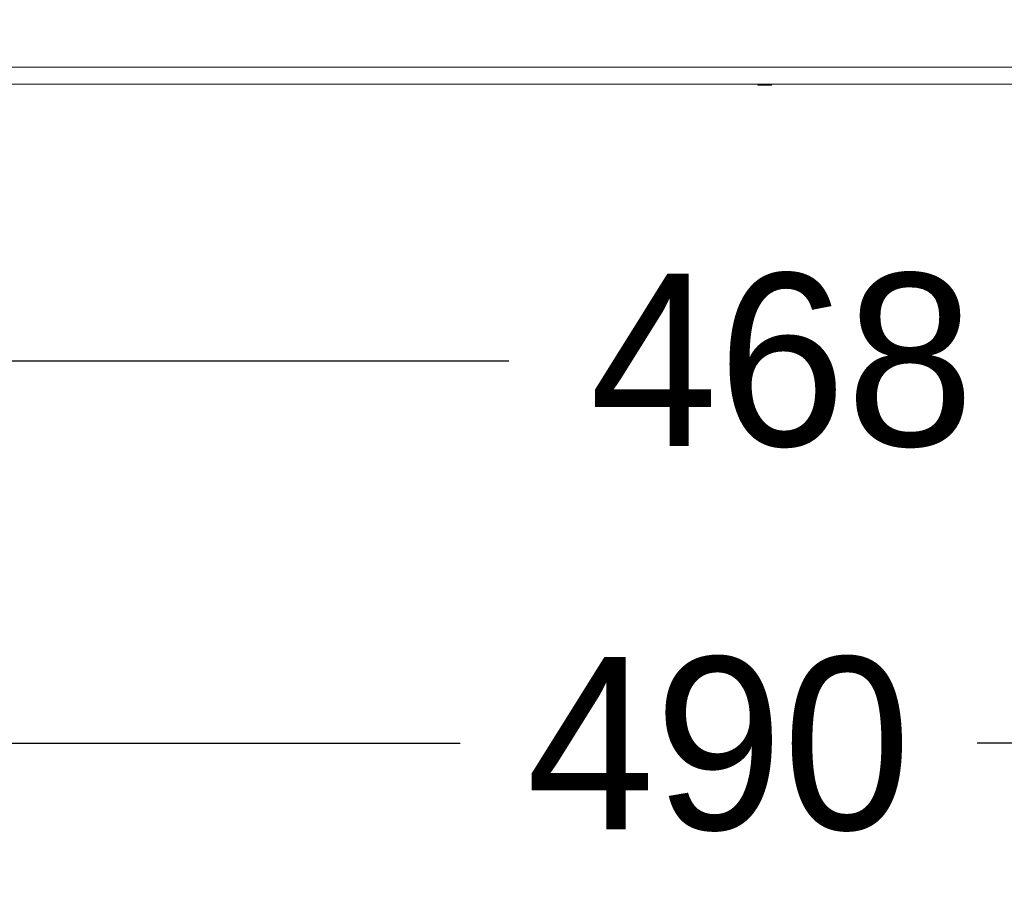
# Model space of a CAD drawing. Header units: millimetres. Extents: x -1555 to -959, y 252 to 1266.
# Tile 6 of 24: x -1347 to -1233, y 252 to 352. Entities that reach past the tile are written whole.
import ezdxf

# ---------------------------------------------------------------- set-up
doc = ezdxf.new("R2010")
doc.units = ezdxf.units.MM
doc.header["$PDSIZE"] = -1
doc.dimstyles.new('ISO-25', dxfattribs={"dimtxt": 2.5, "dimasz": 2.5, "dimexe": 1.25, "dimexo": 0.625, "dimtad": 1, "dimtxsty": 'Standard', "dimcen": 2.5, "dimadec": 0, "dimazin": 0, "dimtfac": 1, "dimtmove": 0, "dimatfit": 3, "dimfxl": 0, "dimarcsym": 0})

# ---------------------------------------------------------------- blocks, each defined once
blk = doc.blocks.new('*D88')
at = {"color": 4, "linetype": 'ByBlock', "lineweight": -2, "transparency": 16777216}
for p, q in [((-1504.62, 345.27), (-1504.62, 262.8)), ((-1014.62, 345.27), (-1014.62, 262.8)), ((-1484.62, 267.8), (-1296.02, 267.8)), ((-1034.62, 267.8), (-1236.02, 267.8))]:
    blk.add_line(p, q, dxfattribs=at)
at = {"color": 4, "linetype": 'ByBlock', "transparency": 16777216}
for points in [[(-1484.62, 271.13), (-1484.62, 264.47), (-1504.62, 267.8)], [(-1034.62, 271.13), (-1034.62, 264.47), (-1014.62, 267.8)]]:
    blk.add_solid(points, dxfattribs=at)
at = {"layer": 'Defpoints', "color": 0, "linetype": 'ByBlock', "transparency": 16777216}
for p in [(-1504.62, 350.27), (-1014.62, 350.27), (-1014.62, 267.8)]:
    blk.add_point(p, dxfattribs=at)
at = {"color": 4, "linetype": 'ByBlock', "lineweight": 5, "transparency": 16777216, "insert": (-1266.02, 277.8), "char_height": 20, "attachment_point": 2}
blk.add_mtext('490', dxfattribs=at)
blk = doc.blocks.new('*D90')
at = {"color": 4, "linetype": 'ByBlock', "lineweight": -2, "transparency": 16777216}
for p, q in [((-1493.6, 386.26), (-1493.6, 307.17)), ((-1025.56, 386.27), (-1025.56, 307.17)), ((-1473.6, 312.17), (-1290.36, 312.17)), ((-1045.56, 312.17), (-1227.03, 312.17))]:
    blk.add_line(p, q, dxfattribs=at)
at = {"color": 4, "linetype": 'ByBlock', "transparency": 16777216}
for points in [[(-1473.6, 315.5), (-1473.6, 308.83), (-1493.6, 312.17)], [(-1045.56, 315.5), (-1045.56, 308.83), (-1025.56, 312.17)]]:
    blk.add_solid(points, dxfattribs=at)
at = {"layer": 'Defpoints', "color": 0, "linetype": 'ByBlock', "transparency": 16777216}
for p in [(-1493.6, 391.26), (-1025.56, 391.27), (-1493.6, 312.17)]:
    blk.add_point(p, dxfattribs=at)
at = {"color": 4, "linetype": 'ByBlock', "lineweight": 5, "transparency": 16777216, "insert": (-1258.69, 312.17), "char_height": 20, "attachment_point": 5}
blk.add_mtext('468', dxfattribs=at)

msp = doc.modelspace()

# ---------------------------------------------------------------- linework, layer by layer
at = {"color": 0, "linetype": 'ByBlock', "lineweight": 5}
for p, q in [((-1477.62, 346.27), (-1041.62, 346.27)), ((-1039.62, 344.27), (-1479.62, 344.27)), ((-1261.49, 344.17), (-1261.49, 344.27)), ((-1261.49, 344.17), (-1261.45, 344.17)), ((-1261.45, 344.17), (-1261.45, 344.27)), ((-1261.45, 344.17), (-1260.97, 344.17)), ((-1260.97, 344.17), (-1260.97, 344.27)), ((-1260.97, 344.17), (-1260.93, 344.17)), ((-1260.93, 344.17), (-1260.93, 344.27)), ((-1260.93, 344.17), (-1260.54, 344.17)), ((-1260.54, 344.17), (-1260.54, 344.27)), ((-1260.54, 344.17), (-1260.51, 344.17)), ((-1260.51, 344.17), (-1260.51, 344.27)), ((-1260.46, 344.17), (-1260.46, 344.27)), ((-1260.46, 344.17), (-1260.45, 344.17)), ((-1260.45, 344.17), (-1260.45, 344.27)), ((-1260.45, 344.17), (-1260.43, 344.17)), ((-1260.43, 344.17), (-1260.43, 344.27)), ((-1260.43, 344.17), (-1260.39, 344.17)), ((-1260.39, 344.17), (-1260.39, 344.27)), ((-1260.39, 344.17), (-1260.08, 344.17)), ((-1260.08, 344.17), (-1260.08, 344.27)), ((-1260.06, 344.17), (-1260.06, 344.27)), ((-1260.06, 344.17), (-1260.04, 344.17)), ((-1260.04, 344.17), (-1260.04, 344.27)), ((-1260.01, 344.17), (-1260.01, 344.27)), ((-1260.01, 344.17), (-1260, 344.17)), ((-1260, 344.17), (-1260, 344.27)), ((-1260, 344.17), (-1259.93, 344.17)), ((-1259.93, 344.17), (-1259.93, 344.27)), ((-1259.91, 344.17), (-1259.91, 344.27)), ((-1259.91, 344.17), (-1259.91, 344.27)), ((-1259.88, 344.17), (-1259.88, 344.27))]:
    msp.add_line(p, q, dxfattribs=at)
for points, knots in [([(-1260.51, 344.17), (-1260.5, 344.17), (-1260.49, 344.17), (-1260.47, 344.17), (-1260.47, 344.17)], [0, 0, 0, 0, 0.869924, 1, 1, 1, 1]), ([(-1260.08, 344.17), (-1260.07, 344.17), (-1260.07, 344.17), (-1260.06, 344.17), (-1260.06, 344.17)], [0, 0, 0, 0, 0.560406, 1, 1, 1, 1]), ([(-1260.04, 344.17), (-1260.03, 344.17), (-1260.02, 344.17), (-1260.02, 344.17), (-1260.01, 344.17)], [0, 0, 0, 0, 0.560657, 1, 1, 1, 1]), ([(-1259.93, 344.17), (-1259.93, 344.17), (-1259.92, 344.17), (-1259.91, 344.17), (-1259.91, 344.17), (-1259.91, 344.17)], [0, 0, 0, 0, 0.449778, 0.8941, 1, 1, 1, 1]), ([(-1259.91, 344.17), (-1259.9, 344.17), (-1259.89, 344.17), (-1259.88, 344.17), (-1259.88, 344.17), (-1259.88, 344.17), (-1259.89, 344.17), (-1259.89, 344.17), (-1259.89, 344.17)], [0, 0, 0, 0, 0.750331, 0.843365, 0.890998, 0.936979, 0.968735, 1, 1, 1, 1])]:
    msp.add_open_spline(points, degree=3, knots=knots, dxfattribs=at)

# ---------------------------------------------------------------- dimensions: what is measured, and where the dimension line sits
for base, p1, p2, picture, middle in [((-1493.6, 312.17), (-1025.56, 391.27), (-1493.6, 391.26), '*D90', (-1258.69, 312.17)), ((-1014.62, 267.8), (-1504.62, 350.27), (-1014.62, 350.27), '*D88', (-1266.02, 267.8))]:
    dim = msp.add_linear_dim(base=base, p1=p1, p2=p2, dimstyle='ISO-25', override={"dimtxt": 20, "dimasz": 20, "dimexe": 5, "dimexo": 5, "dimgap": 5, "dimtad": 0, "dimdec": 1, "dimdsep": 46, "dimclrd": 4, "dimclre": 4, "dimclrt": 4, "dimadec": 2, "dimazin": 2, "dimtdec": 1, "dimtzin": 0}, dxfattribs=at)
    dim.commit()
    dim.dimension.update_dxf_attribs({"geometry": picture, "text_midpoint": middle, "dimtype": 160})

doc.saveas('drawing.dxf')
